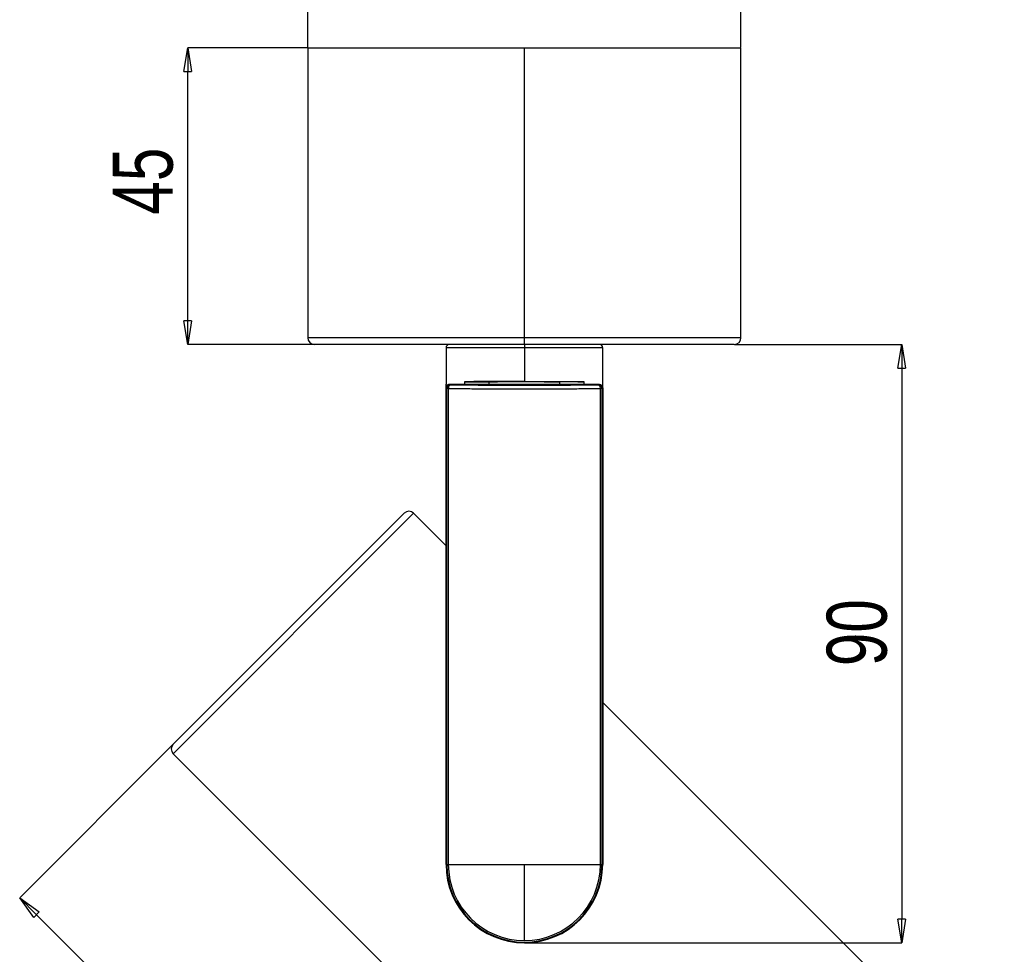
# Model space of a CAD drawing. Header units: millimetres. Extents: x 93 to 687, y 37 to 457.
# Tile 8 of 20: x 213 to 361, y 171 to 311. Entities that reach past the tile are written whole.
import ezdxf

# ---------------------------------------------------------------- set-up
doc = ezdxf.new("R2010")
doc.units = ezdxf.units.MM
doc.header["$PDSIZE"] = -1
doc.linetypes.add('SLD-Solid', pattern=[0])
doc.styles.add('SLDTEXTSTYLE0', font='TXT', dxfattribs={"width": 0.75})
doc.dimstyles.new('SLDDIMSTYLE0', dxfattribs={"dimtxt": 9, "dimasz": 3.556, "dimexe": 0, "dimexo": 0.0625, "dimgap": 2.25, "dimtad": 1, "dimdec": 0, "dimrnd": 1e-09, "dimzin": 12, "dimdsep": 46, "dimtxsty": 'SLDTEXTSTYLE0', "dimblk1": 'CLOSED', "dimblk2": 'CLOSED', "dimsah": 1, "dimcen": 0.09, "dimadec": 0, "dimazin": 3, "dimtfac": 1, "dimtofl": 0, "dimtmove": 0, "dimatfit": 3, "dimldrblk": 'CLOSED', "dimfxl": 1, "dimfrac": 2, "dimtolj": 1, "dimtzin": 12, "dimarcsym": 0})

# ---------------------------------------------------------------- blocks, each defined once
blk = doc.blocks.new('_Closed')
at = {"color": 0, "linetype": 'ByBlock', "lineweight": -2}
for p, q in [((-1, 0.166667), (0, 0)), ((-1, 0.166667), (-1, -0.166667)), ((0, 0), (-1, -0.166667)), ((0, 0), (-1, 0))]:
    blk.add_line(p, q, dxfattribs=at)
blk = doc.blocks.new('_D')
at = {"color": 0, "linetype": 'SLD-Solid', "lineweight": -2}
for p, q in [((236.26, 202.78), (213.28, 179.78)), ((327.19, 65.9), (215.79, 177.27)), ((360.95, 94.64), (329.71, 63.39))]:
    blk.add_line(p, q, dxfattribs=at)
at = {"layer": 'Defpoints', "color": 0, "linetype": 'SLD-Solid'}
for p in [(236.31, 202.82), (213.28, 179.78), (360.99, 94.68)]:
    blk.add_point(p, dxfattribs=at)
at = {"color": 0, "linetype": 'SLD-Solid', "lineweight": -2, "xscale": 3.556, "yscale": 3.556, "zscale": 3.556}
for p, rotation in [((213.28, 179.78), 135.0087284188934), ((329.71, 63.39), 315.0087284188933)]:
    blk.add_blockref('_Closed', p, dxfattribs=dict(at, rotation=rotation))
at = {"color": 0, "linetype": 'SLD-Solid', "lineweight": 18, "insert": (267.03, 141.95), "char_height": 9, "attachment_point": 2, "rotation": 315.0087, "style": 'SLDTEXTSTYLE0'}
blk.add_mtext('\\A1;165', dxfattribs=at)
blk = doc.blocks.new('_D_1')
at = {"color": 0, "linetype": 'SLD-Solid', "lineweight": -2}
for p, q in [((256.44, 307.3), (238.48, 307.3)), ((238.48, 266.36), (238.48, 303.74)), ((257.43, 262.8), (238.48, 262.8))]:
    blk.add_line(p, q, dxfattribs=at)
at = {"layer": 'Defpoints', "color": 0, "linetype": 'SLD-Solid'}
for p in [(238.48, 307.3), (256.51, 307.3), (257.49, 262.8)]:
    blk.add_point(p, dxfattribs=at)
at = {"color": 0, "linetype": 'SLD-Solid', "lineweight": -2, "xscale": 3.556, "yscale": 3.556, "zscale": 3.556}
for p, rotation in [((238.48, 307.3), 90), ((238.48, 262.8), 270)]:
    blk.add_blockref('_Closed', p, dxfattribs=dict(at, rotation=rotation))
at = {"color": 0, "linetype": 'SLD-Solid', "lineweight": 18, "insert": (227.23, 287.29), "char_height": 9, "attachment_point": 2, "rotation": 90, "style": 'SLDTEXTSTYLE0'}
blk.add_mtext('\\A1;45', dxfattribs=at)
blk = doc.blocks.new('_D_2')
at = {"color": 0, "linetype": 'SLD-Solid', "lineweight": -2}
for p, q in [((256.51, 307.36), (256.51, 318.01)), ((260.06, 318.01), (317.93, 318.01)), ((321.49, 307.36), (321.49, 318.01))]:
    blk.add_line(p, q, dxfattribs=at)
at = {"layer": 'Defpoints', "color": 0, "linetype": 'SLD-Solid'}
for p in [(321.49, 318.01), (256.51, 307.3), (321.49, 307.3)]:
    blk.add_point(p, dxfattribs=at)
at = {"color": 0, "linetype": 'SLD-Solid', "lineweight": -2, "xscale": 3.556, "yscale": 3.556, "zscale": 3.556, "rotation": 180}
blk.add_blockref('_Closed', (256.51, 318.01), dxfattribs=at)
at = {"color": 0, "linetype": 'SLD-Solid', "lineweight": -2, "xscale": 3.556, "yscale": 3.556, "zscale": 3.556}
blk.add_blockref('_Closed', (321.49, 318.01), dxfattribs=at)
at = {"color": 0, "linetype": 'SLD-Solid', "lineweight": 18, "insert": (289.53, 329.26), "char_height": 9, "attachment_point": 2, "style": 'SLDTEXTSTYLE0'}
blk.add_mtext('\\A1;65', dxfattribs=at)
blk = doc.blocks.new('_D_3')
at = {"color": 0, "linetype": 'SLD-Solid', "lineweight": -2}
for p, q in [((320.55, 262.8), (345.6, 262.8)), ((345.6, 259.24), (345.6, 176.61)), ((289.05, 173.05), (345.6, 173.05))]:
    blk.add_line(p, q, dxfattribs=at)
at = {"layer": 'Defpoints', "color": 0, "linetype": 'SLD-Solid'}
for p in [(320.49, 262.8), (288.99, 173.05), (345.6, 173.05)]:
    blk.add_point(p, dxfattribs=at)
at = {"color": 0, "linetype": 'SLD-Solid', "lineweight": -2, "xscale": 3.556, "yscale": 3.556, "zscale": 3.556}
for p, rotation in [((345.6, 262.8), 90), ((345.6, 173.05), 270)]:
    blk.add_blockref('_Closed', p, dxfattribs=dict(at, rotation=rotation))
at = {"color": 0, "linetype": 'SLD-Solid', "lineweight": 18, "insert": (334.35, 219.57), "char_height": 9, "attachment_point": 2, "rotation": 90, "style": 'SLDTEXTSTYLE0'}
blk.add_mtext('\\A1;90', dxfattribs=at)

msp = doc.modelspace()

# ---------------------------------------------------------------- linework, layer by layer
at = {"color": 7, "linetype": 'SLD-Solid', "lineweight": 25}
for p, q in [((256.51, 307.3), (256.51, 295.3)), ((256.51, 307.3), (288.99, 307.3)), ((288.99, 263.8), (288.99, 307.3)), ((288.99, 307.3), (321.49, 307.3)), ((321.49, 263.8), (321.49, 307.3)), ((256.49, 295.3), (256.49, 263.8)), ((256.49, 295.3), (256.51, 295.3)), ((288.99, 263.8), (256.49, 263.8)), ((288.99, 262.8), (288.99, 263.8)), ((321.49, 263.8), (288.99, 263.8)), ((288.99, 262.8), (257.49, 262.8)), ((277.24, 262.3), (277.24, 256.84)), ((288.99, 262.3), (277.24, 262.3)), ((320.49, 262.8), (288.99, 262.8)), ((288.99, 262.8), (288.99, 262.3)), ((288.99, 262.3), (288.99, 257.26)), ((300.74, 262.3), (288.99, 262.3)), ((300.74, 256.84), (300.74, 262.3)), ((280.03, 257.19), (283.72, 257.19)), ((280.03, 257.19), (280.03, 256.8)), ((283.72, 256.8), (283.72, 257.19)), ((297.95, 257.19), (294.26, 257.19)), ((294.26, 257.19), (294.26, 256.8)), ((297.95, 256.8), (297.95, 257.19)), ((277.25, 256.83), (277.24, 256.84)), ((277.24, 256.3), (277.24, 256.84)), ((277.24, 256.3), (277.35, 256.19)), ((277.24, 256.3), (277.24, 256.3)), ((277.24, 184.8), (277.24, 256.3)), ((277.25, 256.37), (277.25, 256.83)), ((277.32, 256.58), (277.32, 256.58)), ((277.58, 256.19), (277.35, 256.19)), ((277.35, 184.8), (277.35, 256.19)), ((277.58, 256.19), (277.58, 184.8)), ((277.85, 256.69), (277.74, 256.8)), ((283.42, 256.8), (277.74, 256.8)), ((300.24, 256.8), (294.56, 256.8)), ((300.24, 256.8), (300.13, 256.69)), ((300.4, 184.8), (300.4, 256.19)), ((300.63, 256.19), (300.4, 256.19)), ((300.63, 256.19), (300.74, 256.3)), ((300.63, 256.19), (300.63, 184.8)), ((300.66, 256.58), (300.66, 256.58)), ((300.74, 256.84), (300.73, 256.83)), ((300.73, 256.83), (300.73, 256.37)), ((300.74, 245.58), (300.74, 256.84)), ((300.74, 256.3), (300.74, 256.3)), ((300.74, 256.3), (300.74, 184.8)), ((272.36, 237.48), (236.31, 201.41)), ((236.31, 202.82), (270.95, 237.48)), ((272.36, 237.48), (277.24, 232.6)), ((300.74, 209.11), (340.26, 169.6)), ((236.31, 201.41), (304.2, 133.54)), ((277.24, 184.8), (277.35, 184.8)), ((277.35, 184.8), (277.58, 184.8)), ((277.58, 184.8), (288.99, 184.8)), ((288.99, 184.8), (300.4, 184.8)), ((288.99, 173.39), (288.99, 184.8)), ((300.4, 184.8), (300.63, 184.8)), ((300.63, 184.8), (300.74, 184.8))]:
    msp.add_line(p, q, dxfattribs=at)
at = {"color": 7, "linetype": 'SLD-Solid', "lineweight": 25, "flags": 128}
for points in [[(277.85, 256.69), (277.8, 256.68), (277.75, 256.65), (277.7, 256.6), (277.66, 256.54), (277.63, 256.46), (277.61, 256.38), (277.59, 256.29), (277.58, 256.19)], [(300.13, 256.69), (298.07, 256.67), (295.9, 256.65), (293.65, 256.64), (291.33, 256.64), (288.99, 256.63), (286.65, 256.64), (284.33, 256.64), (282.08, 256.65), (279.91, 256.67), (277.85, 256.69)], [(300.4, 256.19), (300.39, 256.29), (300.37, 256.38), (300.35, 256.46), (300.32, 256.54), (300.28, 256.6), (300.23, 256.65), (300.18, 256.68), (300.13, 256.69)]]:
    msp.add_lwpolyline(points, dxfattribs=at)
at = {"color": 7, "linetype": 'SLD-Solid', "lineweight": 25}
for centre, radius, start, end in [((257.49, 263.8), 1, 180, 270), ((320.49, 263.8), 1, 270, 0), ((277.74, 262.3), 0.5, 90, 180), ((300.24, 262.3), 0.5, 0, 90), ((277.85, 256.19), 0.5, 90.003, 179.9796), ((300.13, 256.19), 0.5, 0.0204, 89.997), ((271.66, 236.77), 1, 45.0087, 135.0087), ((237.02, 202.12), 1, 135.0087, 225.0087), ((288.99, 184.8), 11.75, 180, 0), ((288.99, 184.8), 11.64, 180, 0), ((288.99, 184.8), 11.41, 180, 270), ((288.99, 184.8), 11.41, 270, 0)]:
    msp.add_arc(centre, radius, start, end, dxfattribs=at)
for points, knots in [([(288.99, 257.26), (288.14, 257.26), (286.44, 257.26), (284.02, 257.25), (281.8, 257.22), (280.62, 257.2), (280.03, 257.19)], [0, 0, 0, 0, 0.249927, 0.499995, 0.749925, 1, 1, 1, 1]), ([(283.72, 257.19), (284.13, 257.2), (284.96, 257.21), (286.72, 257.22), (288.55, 257.22), (290.33, 257.22), (291.67, 257.21), (293.02, 257.21), (293.85, 257.2), (294.26, 257.19)], [0, 0, 0, 0, 0.131173, 0.261897, 0.499687, 0.618547, 0.738101, 0.86875, 1, 1, 1, 1]), ([(288.99, 257.26), (289.8, 257.26), (291.44, 257.26), (293.83, 257.25), (296.1, 257.23), (297.33, 257.2), (297.95, 257.19)], [0, 0, 0, 0, 0.237327, 0.483104, 0.737328, 1, 1, 1, 1]), ([(277.74, 256.8), (277.69, 256.79), (277.58, 256.78), (277.44, 256.71), (277.35, 256.62), (277.29, 256.53), (277.25, 256.42), (277.24, 256.34), (277.24, 256.3)], [0, 0, 0, 0, 0.198279, 0.4305538, 0.5600544, 0.6981328, 0.8447834, 1, 1, 1, 1]), ([(277.33, 256.57), (277.32, 256.56), (277.28, 256.52), (277.26, 256.44), (277.24, 256.36), (277.24, 256.32), (277.24, 256.3)], [0, 0, 0, 0, 0.165934, 0.555547, 0.833669, 1, 1, 1, 1]), ([(277.58, 256.19), (278.37, 256.18), (279.87, 256.17), (282.15, 256.15), (284.49, 256.14), (286.75, 256.13), (288.99, 256.13), (291.23, 256.13), (293.49, 256.14), (295.83, 256.15), (298.11, 256.17), (299.61, 256.18), (300.4, 256.19)], [0, 0, 0, 0, 0.113666, 0.215209, 0.304623, 0.415955, 0.500001, 0.584041, 0.695371, 0.784785, 0.88633, 1, 1, 1, 1]), ([(288.99, 256.77), (288.5, 256.77), (287.51, 256.77), (286.06, 256.78), (284.67, 256.79), (283.83, 256.79), (283.42, 256.8)], [0, 0, 0, 0, 0.250078, 0.500072, 0.750126, 1, 1, 1, 1]), ([(294.56, 256.8), (294.15, 256.79), (293.31, 256.79), (291.92, 256.78), (290.47, 256.77), (289.49, 256.77), (288.99, 256.77)], [0, 0, 0, 0, 0.249774, 0.499996, 0.749776, 1, 1, 1, 1]), ([(300.24, 256.8), (300.29, 256.79), (300.41, 256.78), (300.54, 256.71), (300.63, 256.62), (300.69, 256.53), (300.73, 256.42), (300.74, 256.34), (300.74, 256.3)], [0, 0, 0, 0, 0.199159, 0.431727, 0.561155, 0.699014, 0.845297, 1, 1, 1, 1]), ([(300.65, 256.57), (300.67, 256.55), (300.71, 256.49), (300.73, 256.4), (300.74, 256.33), (300.74, 256.3)], [0, 0, 0, 0, 0.331235, 0.658559, 1, 1, 1, 1])]:
    msp.add_open_spline(points, degree=3, knots=knots, dxfattribs=at)

# ---------------------------------------------------------------- dimensions: what is measured, and where the dimension line sits
at = {"color": 5, "linetype": 'SLD-Solid', "lineweight": 18}
dim = msp.add_linear_dim(base=(321.49, 318.01), p1=(256.51, 307.3), p2=(321.49, 307.3), dimstyle='SLDDIMSTYLE0', dxfattribs=at)
dim.commit()
dim.dimension.update_dxf_attribs({"geometry": '_D_2', "text_midpoint": (289.53, 318.01), "dimtype": 160})
for base, p1, p2, angle, picture, middle in [((238.48373989, 307.29935369), (257.4900125, 262.79935369), (256.50540076, 307.29935369), 90, '_D_1', (238.48373989, 287.29034756)), ((345.6, 173.05), (320.49, 262.8), (288.99, 173.05), 90, '_D_3', (345.6, 219.57)), ((213.28, 179.78), (360.99, 94.68), (236.31, 202.82), 315.0087, '_D', (259.08, 133.99))]:
    dim = msp.add_linear_dim(base=base, p1=p1, p2=p2, angle=angle, dimstyle='SLDDIMSTYLE0', dxfattribs=at)
    dim.commit()
    dim.dimension.update_dxf_attribs({"geometry": picture, "text_midpoint": middle, "dimtype": 160})

doc.saveas('drawing.dxf')
